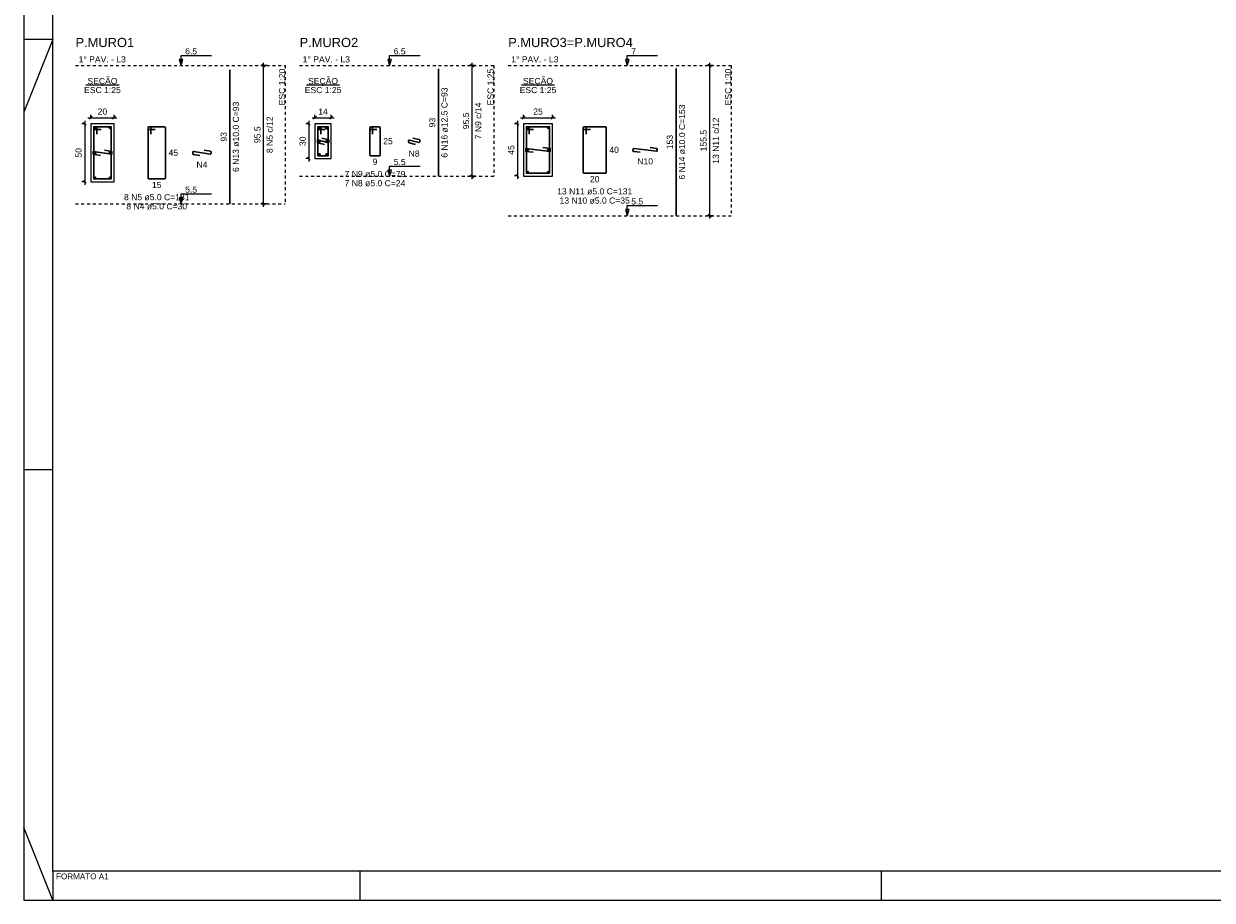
# Model space of a CAD drawing. Header units: millimetres. Extents: x 10 to 1250, y -62 to 528.
# Tile 229 of 256: x 233 to 274, y 198 to 228. Entities that reach past the tile are written whole.
import ezdxf

# ---------------------------------------------------------------- set-up
doc = ezdxf.new("R2010")
doc.units = ezdxf.units.MM
doc.header["$LTSCALE"] = 0.05
doc.linetypes.add('DOT', pattern=[6.35, 0, -6.35])
for name, color, linetype, lineweight in [('Descrição da armadura', 7, 'Continuous', 5), ('DT-Barras na forma', 2, 'Continuous', 30), ('DT-Barras no corte', 5, 'Continuous', 5), ('DT-Barras rebatidas', 2, 'Continuous', 30), ('DT-Cotas', 9, 'Continuous', 5), ('DT-Forma', 5, 'Continuous', 5), ('DT-Pontilhado', 9, 'DOT', 5), ('DT-Textos', 7, 'Continuous', 5), ('DT-Título', 3, 'Continuous', 20), ('Textos armaduras', 7, 'Continuous', 5)]:
    doc.layers.add(name, color=color, linetype=linetype, lineweight=lineweight)
doc.layers.add('FOLHA_PADRÃO', color=7, linetype='Continuous')
doc.styles.add('Arial', font='arial.ttf')
doc.styles.get("Standard").update_dxf_attribs({"font": 'arial.ttf'})
doc.dimstyles.new('UM_20.000000', dxfattribs={"dimtxt": 0.18, "dimasz": 0.1, "dimexe": 0.1, "dimexo": 0.2, "dimgap": 0, "dimtad": 1, "dimtih": 1, "dimtoh": 1, "dimdec": 1, "dimlfac": 20, "dimzin": 0, "dimdsep": 46, "dimtxsty": 'Standard', "dimcen": 0.09, "dimdle": 0.1, "dimadec": 1, "dimazin": 2, "dimtfac": 1, "dimtdec": 4, "dimtofl": 0, "dimtmove": 0, "dimatfit": 3, "dimfxl": 1, "dimtolj": 1, "dimarcsym": 0})
doc.dimstyles.new('UM_25.000000', dxfattribs={"dimtxt": 0.18, "dimasz": 0.1, "dimexe": 0.1, "dimexo": 0.2, "dimgap": 0, "dimtad": 1, "dimtih": 1, "dimtoh": 1, "dimdec": 1, "dimlfac": 25, "dimzin": 0, "dimdsep": 46, "dimtxsty": 'Standard', "dimcen": 0.09, "dimdle": 0.1, "dimadec": 1, "dimazin": 2, "dimtfac": 1, "dimtdec": 4, "dimtofl": 0, "dimtmove": 0, "dimatfit": 3, "dimfxl": 1, "dimtolj": 1, "dimarcsym": 0})
doc.dimstyles.new('UM_30.000000', dxfattribs={"dimtxt": 0.18, "dimasz": 0.1, "dimexe": 0.1, "dimexo": 0.2, "dimgap": 0, "dimtad": 1, "dimtih": 1, "dimtoh": 1, "dimdec": 1, "dimlfac": 30, "dimzin": 0, "dimdsep": 46, "dimtxsty": 'Standard', "dimcen": 0.09, "dimdle": 0.1, "dimadec": 1, "dimazin": 2, "dimtfac": 1, "dimtdec": 4, "dimtofl": 0, "dimtmove": 0, "dimatfit": 3, "dimfxl": 1, "dimtolj": 1, "dimarcsym": 0})

# ---------------------------------------------------------------- blocks, each defined once
blk = doc.blocks.new('_Oblique')
at = {"color": 0, "linetype": 'ByBlock', "lineweight": -2}
blk.add_line((-0.5, -0.5), (0.5, 0.5), dxfattribs=at)
blk = doc.blocks.new('*D2402')
at = {"layer": 'Defpoints', "color": 0, "transparency": 16777216}
for p in [(235.436, 224.636), (235.225, 222.636), (235.436, 222.636)]:
    blk.add_point(p, dxfattribs=at)
at = {"layer": 'DT-Cotas', "color": 0, "lineweight": -2, "transparency": 16777216}
for p, q in [((235.236, 224.636), (235.125, 224.636)), ((235.225, 224.736), (235.225, 222.536)), ((235.236, 222.636), (235.125, 222.636))]:
    blk.add_line(p, q, dxfattribs=at)
at = {"layer": 'DT-Cotas', "color": 0, "lineweight": -2, "transparency": 16777216, "xscale": 0.1, "yscale": 0.1, "zscale": 0.1}
for p, rotation in [((235.225, 224.636), 90), ((235.225, 222.636), 270)]:
    blk.add_blockref('_Oblique', p, dxfattribs=dict(at, rotation=rotation))
at = {"layer": 'DT-Cotas', "transparency": 16777216, "insert": (235.013, 223.636), "char_height": 0.2118, "attachment_point": 5, "rotation": 90, "style": 'Arial'}
blk.add_mtext('\\A1;50', dxfattribs=at)
blk = doc.blocks.new('*D2403')
at = {"layer": 'Defpoints', "color": 0, "transparency": 16777216}
for p in [(236.236, 224.847), (235.436, 224.636), (236.236, 224.636)]:
    blk.add_point(p, dxfattribs=at)
at = {"layer": 'DT-Cotas', "color": 0, "lineweight": -2, "transparency": 16777216}
for p, q in [((235.336, 224.847), (236.336, 224.847)), ((235.436, 224.836), (235.436, 224.947)), ((236.236, 224.836), (236.236, 224.947))]:
    blk.add_line(p, q, dxfattribs=at)
at = {"layer": 'DT-Cotas', "color": 0, "lineweight": -2, "transparency": 16777216, "xscale": 0.1, "yscale": 0.1, "zscale": 0.1, "rotation": 180}
blk.add_blockref('_Oblique', (235.436, 224.847), dxfattribs=at)
at = {"layer": 'DT-Cotas', "color": 0, "lineweight": -2, "transparency": 16777216, "xscale": 0.1, "yscale": 0.1, "zscale": 0.1}
blk.add_blockref('_Oblique', (236.236, 224.847), dxfattribs=at)
at = {"layer": 'DT-Cotas', "transparency": 16777216, "insert": (235.836, 225.059), "char_height": 0.2118, "attachment_point": 5, "rotation": 0.0057, "style": 'Arial'}
blk.add_mtext('\\A1;20', dxfattribs=at)
blk = doc.blocks.new('*D2404')
at = {"layer": 'Defpoints', "color": 0, "transparency": 16777216}
for p in [(241.401, 226.648), (241.719, 226.648), (241.719, 221.873)]:
    blk.add_point(p, dxfattribs=at)
at = {"layer": 'DT-Cotas', "color": 0, "lineweight": -2, "transparency": 16777216}
for p, q in [((241.519, 226.648), (241.301, 226.648)), ((241.401, 221.773), (241.401, 226.748)), ((241.519, 221.873), (241.301, 221.873))]:
    blk.add_line(p, q, dxfattribs=at)
at = {"layer": 'DT-Cotas', "color": 0, "lineweight": -2, "transparency": 16777216, "xscale": 0.1, "yscale": 0.1, "zscale": 0.1}
for p, rotation in [((241.401, 226.648), 90), ((241.401, 221.873), 270)]:
    blk.add_blockref('_Oblique', p, dxfattribs=dict(at, rotation=rotation))
blk = doc.blocks.new('*D2405')
at = {"layer": 'Defpoints', "color": 0, "transparency": 16777216}
for p in [(241.401, 226.648), (241.719, 226.648), (241.719, 221.873)]:
    blk.add_point(p, dxfattribs=at)
at = {"layer": 'DT-Cotas', "color": 0, "lineweight": -2, "transparency": 16777216}
for p, q in [((241.519, 226.648), (241.301, 226.648)), ((241.401, 221.773), (241.401, 226.748)), ((241.519, 221.873), (241.301, 221.873))]:
    blk.add_line(p, q, dxfattribs=at)
at = {"layer": 'DT-Cotas', "color": 0, "lineweight": -2, "transparency": 16777216, "xscale": 0.1, "yscale": 0.1, "zscale": 0.1}
for p, rotation in [((241.401, 226.648), 90), ((241.401, 221.873), 270)]:
    blk.add_blockref('_Oblique', p, dxfattribs=dict(at, rotation=rotation))
blk = doc.blocks.new('*D2406')
at = {"layer": 'Defpoints', "color": 0, "transparency": 16777216}
for p in [(243.172, 224.636), (242.96, 223.436), (243.172, 223.436)]:
    blk.add_point(p, dxfattribs=at)
at = {"layer": 'DT-Cotas', "color": 0, "lineweight": -2, "transparency": 16777216}
for p, q in [((242.972, 224.636), (242.86, 224.636)), ((242.96, 224.736), (242.96, 223.336)), ((242.972, 223.436), (242.86, 223.436))]:
    blk.add_line(p, q, dxfattribs=at)
at = {"layer": 'DT-Cotas', "color": 0, "lineweight": -2, "transparency": 16777216, "xscale": 0.1, "yscale": 0.1, "zscale": 0.1}
for p, rotation in [((242.96, 224.636), 90), ((242.96, 223.436), 270)]:
    blk.add_blockref('_Oblique', p, dxfattribs=dict(at, rotation=rotation))
at = {"layer": 'DT-Cotas', "transparency": 16777216, "insert": (242.748, 224.036), "char_height": 0.2118, "attachment_point": 5, "rotation": 90, "style": 'Arial'}
blk.add_mtext('\\A1;30', dxfattribs=at)
blk = doc.blocks.new('*D2407')
at = {"layer": 'Defpoints', "color": 0, "transparency": 16777216}
for p in [(243.732, 224.847), (243.172, 224.636), (243.732, 224.636)]:
    blk.add_point(p, dxfattribs=at)
at = {"layer": 'DT-Cotas', "color": 0, "lineweight": -2, "transparency": 16777216}
for p, q in [((243.072, 224.847), (243.832, 224.847)), ((243.172, 224.836), (243.172, 224.947)), ((243.732, 224.836), (243.732, 224.947))]:
    blk.add_line(p, q, dxfattribs=at)
at = {"layer": 'DT-Cotas', "color": 0, "lineweight": -2, "transparency": 16777216, "xscale": 0.1, "yscale": 0.1, "zscale": 0.1, "rotation": 180}
blk.add_blockref('_Oblique', (243.172, 224.847), dxfattribs=at)
at = {"layer": 'DT-Cotas', "color": 0, "lineweight": -2, "transparency": 16777216, "xscale": 0.1, "yscale": 0.1, "zscale": 0.1}
blk.add_blockref('_Oblique', (243.732, 224.847), dxfattribs=at)
at = {"layer": 'DT-Cotas', "transparency": 16777216, "insert": (243.452, 225.059), "char_height": 0.2118, "attachment_point": 5, "rotation": 0.0057, "style": 'Arial'}
blk.add_mtext('\\A1;14', dxfattribs=at)
blk = doc.blocks.new('*D2408')
at = {"layer": 'Defpoints', "color": 0, "transparency": 16777216}
for p in [(248.601, 226.648), (248.919, 226.648), (248.919, 222.828)]:
    blk.add_point(p, dxfattribs=at)
at = {"layer": 'DT-Cotas', "color": 0, "lineweight": -2, "transparency": 16777216}
for p, q in [((248.719, 226.648), (248.501, 226.648)), ((248.601, 222.728), (248.601, 226.748)), ((248.719, 222.828), (248.501, 222.828))]:
    blk.add_line(p, q, dxfattribs=at)
at = {"layer": 'DT-Cotas', "color": 0, "lineweight": -2, "transparency": 16777216, "xscale": 0.1, "yscale": 0.1, "zscale": 0.1}
for p, rotation in [((248.601, 226.648), 90), ((248.601, 222.828), 270)]:
    blk.add_blockref('_Oblique', p, dxfattribs=dict(at, rotation=rotation))
blk = doc.blocks.new('*D2409')
at = {"layer": 'Defpoints', "color": 0, "transparency": 16777216}
for p in [(248.601, 226.648), (248.919, 226.648), (248.919, 222.828)]:
    blk.add_point(p, dxfattribs=at)
at = {"layer": 'DT-Cotas', "color": 0, "lineweight": -2, "transparency": 16777216}
for p, q in [((248.719, 226.648), (248.501, 226.648)), ((248.601, 222.728), (248.601, 226.748)), ((248.719, 222.828), (248.501, 222.828))]:
    blk.add_line(p, q, dxfattribs=at)
at = {"layer": 'DT-Cotas', "color": 0, "lineweight": -2, "transparency": 16777216, "xscale": 0.1, "yscale": 0.1, "zscale": 0.1}
for p, rotation in [((248.601, 226.648), 90), ((248.601, 222.828), 270)]:
    blk.add_blockref('_Oblique', p, dxfattribs=dict(at, rotation=rotation))
blk = doc.blocks.new('*D2410')
at = {"layer": 'Defpoints', "color": 0, "transparency": 16777216}
for p in [(250.372, 224.636), (250.16, 222.836), (250.372, 222.836)]:
    blk.add_point(p, dxfattribs=at)
at = {"layer": 'DT-Cotas', "color": 0, "lineweight": -2, "transparency": 16777216}
for p, q in [((250.172, 224.636), (250.06, 224.636)), ((250.16, 224.736), (250.16, 222.736)), ((250.172, 222.836), (250.06, 222.836))]:
    blk.add_line(p, q, dxfattribs=at)
at = {"layer": 'DT-Cotas', "color": 0, "lineweight": -2, "transparency": 16777216, "xscale": 0.1, "yscale": 0.1, "zscale": 0.1}
for p, rotation in [((250.16, 224.636), 90), ((250.16, 222.836), 270)]:
    blk.add_blockref('_Oblique', p, dxfattribs=dict(at, rotation=rotation))
at = {"layer": 'DT-Cotas', "transparency": 16777216, "insert": (249.948, 223.736), "char_height": 0.2118, "attachment_point": 5, "rotation": 90, "style": 'Arial'}
blk.add_mtext('\\A1;45', dxfattribs=at)
blk = doc.blocks.new('*D2411')
at = {"layer": 'Defpoints', "color": 0, "transparency": 16777216}
for p in [(251.372, 224.847), (250.372, 224.636), (251.372, 224.636)]:
    blk.add_point(p, dxfattribs=at)
at = {"layer": 'DT-Cotas', "color": 0, "lineweight": -2, "transparency": 16777216}
for p, q in [((250.272, 224.847), (251.472, 224.847)), ((250.372, 224.836), (250.372, 224.947)), ((251.372, 224.836), (251.372, 224.947))]:
    blk.add_line(p, q, dxfattribs=at)
at = {"layer": 'DT-Cotas', "color": 0, "lineweight": -2, "transparency": 16777216, "xscale": 0.1, "yscale": 0.1, "zscale": 0.1, "rotation": 180}
blk.add_blockref('_Oblique', (250.372, 224.847), dxfattribs=at)
at = {"layer": 'DT-Cotas', "color": 0, "lineweight": -2, "transparency": 16777216, "xscale": 0.1, "yscale": 0.1, "zscale": 0.1}
blk.add_blockref('_Oblique', (251.372, 224.847), dxfattribs=at)
at = {"layer": 'DT-Cotas', "transparency": 16777216, "insert": (250.872, 225.059), "char_height": 0.2118, "attachment_point": 5, "rotation": 0.0057, "style": 'Arial'}
blk.add_mtext('\\A1;25', dxfattribs=at)
blk = doc.blocks.new('*D2412')
at = {"layer": 'Defpoints', "color": 0, "transparency": 16777216}
for p in [(256.801, 226.648), (257.119, 226.648), (257.119, 221.464)]:
    blk.add_point(p, dxfattribs=at)
at = {"layer": 'DT-Cotas', "color": 0, "lineweight": -2, "transparency": 16777216}
for p, q in [((256.919, 226.648), (256.701, 226.648)), ((256.801, 221.364), (256.801, 226.748)), ((256.919, 221.464), (256.701, 221.464))]:
    blk.add_line(p, q, dxfattribs=at)
at = {"layer": 'DT-Cotas', "color": 0, "lineweight": -2, "transparency": 16777216, "xscale": 0.1, "yscale": 0.1, "zscale": 0.1}
for p, rotation in [((256.801, 226.648), 90), ((256.801, 221.464), 270)]:
    blk.add_blockref('_Oblique', p, dxfattribs=dict(at, rotation=rotation))
blk = doc.blocks.new('*D2413')
at = {"layer": 'Defpoints', "color": 0, "transparency": 16777216}
for p in [(256.801, 226.648), (257.119, 226.648), (257.119, 221.464)]:
    blk.add_point(p, dxfattribs=at)
at = {"layer": 'DT-Cotas', "color": 0, "lineweight": -2, "transparency": 16777216}
for p, q in [((256.919, 226.648), (256.701, 226.648)), ((256.801, 221.364), (256.801, 226.748)), ((256.919, 221.464), (256.701, 221.464))]:
    blk.add_line(p, q, dxfattribs=at)
at = {"layer": 'DT-Cotas', "color": 0, "lineweight": -2, "transparency": 16777216, "xscale": 0.1, "yscale": 0.1, "zscale": 0.1}
for p, rotation in [((256.801, 226.648), 90), ((256.801, 221.464), 270)]:
    blk.add_blockref('_Oblique', p, dxfattribs=dict(at, rotation=rotation))
blk = doc.blocks.new('A1')
at = {"layer": 'FOLHA_PADRÃO', "color": 1}
for p, q in [((-83.1, 29.708), (-84.1, 27.2)), ((-83.1, 29.708), (-84.1, 29.708)), ((-83.1, 14.858), (-84.1, 14.85)), ((-83.1, 0), (-84.1, 2.5))]:
    blk.add_line(p, q, dxfattribs=at)
at = {"layer": 'FOLHA_PADRÃO', "color": 1, "linetype": 'Continuous'}
for points in [[(-84.1, 0), (0, 0), (0, 59.4), (-84.1, 59.4), (-84.1, 0)], [(-83.1, 29.708), (-84.1, 29.708)], [(-83.1, 1.008), (-83.1, 0)], [(-72.5, 1), (-72.5, -0.008)], [(-54.5, 1.008), (-54.5, 0)]]:
    blk.add_lwpolyline(points, dxfattribs=at)
at = {"layer": 'FOLHA_PADRÃO', "color": 6, "linetype": 'Continuous'}
blk.add_lwpolyline([(-83.1, 58.4), (-1, 58.4), (-1, 1), (-83.1, 1), (-83.1, 58.4)], dxfattribs=at)
at = {"layer": 'FOLHA_PADRÃO', "color": 7, "style": 'Arial'}
blk.add_text('FORMATO A1', height=0.2, dxfattribs=at).set_placement((-82.986, 0.716))

msp = doc.modelspace()

# ---------------------------------------------------------------- linework, layer by layer
at = {"layer": 'DT-Barras na forma'}
for points in [[(235.6365, 224.2857), (235.6365, 224.5357), (235.5365, 224.5357), (235.5365, 222.7357), (236.1365, 222.7357), (236.1365, 224.5357), (235.5365, 224.5357), (235.5365, 224.4357), (235.7865, 224.4357)], [(243.3716, 224.2857), (243.3716, 224.5357), (243.2716, 224.5357), (243.2716, 223.5357), (243.6316, 223.5357), (243.6316, 224.5357), (243.2716, 224.5357), (243.2716, 224.4357), (243.5216, 224.4357)], [(250.5718, 224.2857), (250.5718, 224.5357), (250.4718, 224.5357), (250.4718, 222.9357), (251.2718, 222.9357), (251.2718, 224.5357), (250.4718, 224.5357), (250.4718, 224.4357), (250.7218, 224.4357)], [(243.4045, 224.1478), (243.6466, 224.0857), (243.6466, 223.9857), (243.2566, 224.0857), (243.2566, 223.9857), (243.4988, 223.9236)], [(235.9095, 223.7243), (236.1565, 223.6857), (236.1565, 223.5857), (235.5165, 223.6857), (235.5165, 223.5857), (235.7635, 223.5471)], [(251.0435, 223.8152), (251.2918, 223.7857), (251.2918, 223.6857), (250.4518, 223.7857), (250.4518, 223.6857), (250.7, 223.6561)]]:
    msp.add_lwpolyline(points, dxfattribs=at)
at = {"layer": 'DT-Barras no corte'}
for p, q in [((235.5465, 224.4657), (235.6065, 224.5257)), ((235.5465, 224.5257), (235.6065, 224.4657)), ((236.0665, 224.4657), (236.1265, 224.5257)), ((236.0665, 224.5257), (236.1265, 224.4657)), ((243.2791, 224.4532), (243.3541, 224.5282)), ((243.2791, 224.5282), (243.3541, 224.4532)), ((243.5491, 224.4532), (243.6241, 224.5282)), ((243.5491, 224.5282), (243.6241, 224.4532)), ((250.4818, 224.4657), (250.5418, 224.5257)), ((250.4818, 224.5257), (250.5418, 224.4657)), ((251.2018, 224.4657), (251.2618, 224.5257)), ((251.2018, 224.5257), (251.2618, 224.4657)), ((243.2791, 223.9982), (243.3541, 224.0732)), ((243.2791, 224.0732), (243.3541, 223.9982)), ((243.5491, 223.9982), (243.6241, 224.0732)), ((243.5491, 224.0732), (243.6241, 223.9982)), ((235.5465, 223.6057), (235.6065, 223.6657)), ((235.5465, 223.6657), (235.6065, 223.6057)), ((236.0665, 223.6057), (236.1265, 223.6657)), ((236.0665, 223.6657), (236.1265, 223.6057)), ((243.2791, 223.5432), (243.3541, 223.6182)), ((243.2791, 223.6182), (243.3541, 223.5432)), ((243.5491, 223.5432), (243.6241, 223.6182)), ((243.5491, 223.6182), (243.6241, 223.5432)), ((250.4818, 223.7057), (250.5418, 223.7657)), ((250.4818, 223.7657), (250.5418, 223.7057)), ((251.2018, 223.7057), (251.2618, 223.7657)), ((251.2018, 223.7657), (251.2618, 223.7057)), ((235.5465, 222.7457), (235.6065, 222.8057)), ((235.5465, 222.8057), (235.6065, 222.7457)), ((236.0665, 222.7457), (236.1265, 222.8057)), ((236.0665, 222.8057), (236.1265, 222.7457)), ((250.4818, 222.9457), (250.5418, 223.0057)), ((250.4818, 223.0057), (250.5418, 222.9457)), ((251.2018, 222.9457), (251.2618, 223.0057)), ((251.2018, 223.0057), (251.2618, 222.9457))]:
    msp.add_line(p, q, dxfattribs=at)
for centre, radius in [((235.5765, 224.4957), 0.03), ((236.0965, 224.4957), 0.03), ((243.3166, 224.4907), 0.0375), ((243.5866, 224.4907), 0.0375), ((250.5118, 224.4957), 0.03), ((251.2318, 224.4957), 0.03), ((243.3166, 224.0357), 0.0375), ((243.5866, 224.0357), 0.0375), ((235.5765, 223.6357), 0.03), ((236.0965, 223.6357), 0.03), ((243.3166, 223.5807), 0.0375), ((243.5866, 223.5807), 0.0375), ((250.5118, 223.7357), 0.03), ((251.2318, 223.7357), 0.03), ((235.5765, 222.7757), 0.03), ((236.0965, 222.7757), 0.03), ((250.5118, 222.9757), 0.03), ((251.2318, 222.9757), 0.03)]:
    msp.add_circle(centre, radius, dxfattribs=at)
at = {"layer": 'DT-Barras rebatidas'}
for p, q in [((240.2359, 221.8728), (240.2359, 226.5028)), ((247.4361, 222.8278), (247.4361, 226.5318)), ((255.6362, 221.4645), (255.6362, 226.5511)), ((237.4109, 224.5057), (237.4109, 222.7657)), ((237.4109, 224.5057), (237.4109, 224.4657)), ((237.4809, 224.5357), (237.4409, 224.5357)), ((237.9809, 224.5357), (237.4409, 224.5357)), ((237.4409, 224.4357), (237.6609, 224.4357)), ((237.5109, 224.2857), (237.5109, 224.5057)), ((238.0109, 222.7657), (238.0109, 224.5057)), ((245.0636, 224.5057), (245.0636, 223.5657)), ((245.0636, 224.5057), (245.0636, 224.4657)), ((245.1336, 224.5357), (245.0936, 224.5357)), ((245.3936, 224.5357), (245.0936, 224.5357)), ((245.0936, 224.4357), (245.3136, 224.4357)), ((245.1636, 224.2857), (245.1636, 224.5057)), ((245.4236, 223.5657), (245.4236, 224.5057)), ((252.4287, 224.5057), (252.4287, 222.9657)), ((252.4287, 224.5057), (252.4287, 224.4657)), ((252.4987, 224.5357), (252.4587, 224.5357)), ((253.1987, 224.5357), (252.4587, 224.5357)), ((252.4587, 224.4357), (252.6787, 224.4357)), ((252.5287, 224.2857), (252.5287, 224.5057)), ((253.2287, 222.9657), (253.2287, 224.5057)), ((246.4007, 224.047), (246.4007, 224.009)), ((246.7532, 223.9953), (246.4381, 224.0761)), ((246.5485, 224.1478), (246.7681, 224.0915)), ((246.7907, 224.0624), (246.7907, 224.0243)), ((238.9505, 223.6506), (238.9505, 223.6114)), ((239.5559, 223.5911), (238.9852, 223.6803)), ((239.3435, 223.7243), (239.5652, 223.6896)), ((239.5905, 223.66), (239.5905, 223.6207)), ((246.4232, 223.9799), (246.6428, 223.9236)), ((254.1508, 223.7519), (254.1508, 223.7123)), ((254.1772, 223.6825), (254.399, 223.6561)), ((254.9572, 223.6897), (254.1843, 223.7817)), ((254.7425, 223.8152), (254.9643, 223.7888)), ((254.9908, 223.759), (254.9908, 223.7195)), ((238.9759, 223.5817), (239.1975, 223.5471)), ((245.0936, 223.5357), (245.3936, 223.5357)), ((252.4587, 222.9357), (253.1987, 222.9357)), ((237.4409, 222.7357), (237.9809, 222.7357))]:
    msp.add_line(p, q, dxfattribs=at)
for centre, start, end in [((237.4409, 224.5057), 90, 180), ((237.4409, 224.5057), 90, 180), ((237.4409, 224.4657), 180, 270), ((237.4809, 224.5057), 0, 90), ((237.9809, 224.5057), 0, 90), ((245.0936, 224.5057), 90, 180), ((245.0936, 224.5057), 90, 180), ((245.0936, 224.4657), 180, 270), ((245.1336, 224.5057), 0, 90), ((245.3936, 224.5057), 0, 90), ((252.4587, 224.5057), 90, 180), ((252.4587, 224.5057), 90, 180), ((252.4587, 224.4657), 180, 270), ((252.4987, 224.5057), 0, 90), ((253.1987, 224.5057), 0, 90), ((246.4307, 224.047), 75.61861, 180), ((246.4307, 224.009), 180, 255.61861), ((246.7607, 224.0243), 255.61861, 0), ((246.7607, 224.0624), 0, 75.61861), ((238.9805, 223.6506), 81.11934, 180), ((238.9805, 223.6114), 180, 261.11934), ((239.5605, 223.6207), 261.11934, 0), ((239.5605, 223.66), 0, 81.11934), ((254.1808, 223.7519), 83.21103, 180), ((254.1808, 223.7123), 180, 263.21103), ((254.9608, 223.7195), 263.21103, 0), ((254.9608, 223.759), 0, 83.21103), ((245.0936, 223.5657), 180, 270), ((245.3936, 223.5657), 270, 0), ((252.4587, 222.9657), 180, 270), ((253.1987, 222.9657), 270, 0), ((237.4409, 222.7657), 180, 270), ((237.9809, 222.7657), 270, 0)]:
    msp.add_arc(centre, 0.03, start, end, dxfattribs=at)
at = {"layer": 'DT-Forma'}
for points in [[(235.4365, 222.6357), (236.2365, 222.6357), (236.2365, 224.6357), (235.4365, 224.6357), (235.4365, 222.6357)], [(243.1716, 223.4357), (243.7316, 223.4357), (243.7316, 224.6357), (243.1716, 224.6357), (243.1716, 223.4357)], [(250.3718, 222.8357), (251.3718, 222.8357), (251.3718, 224.6357), (250.3718, 224.6357), (250.3718, 222.8357)]]:
    msp.add_lwpolyline(points, close=True, dxfattribs=at)
at = {"layer": 'DT-Pontilhado', "ltscale": 0.2}
for p, q in [((234.907, 226.6478), (242.1421, 226.6478)), ((242.1421, 226.6478), (242.1421, 221.8728)), ((242.6421, 226.6478), (249.3423, 226.6478)), ((249.3423, 226.6478), (249.3423, 222.8278)), ((249.8423, 226.6478), (257.5424, 226.6478)), ((257.5424, 226.6478), (257.5424, 221.4645)), ((242.6421, 222.8278), (249.3423, 222.8278)), ((234.907, 221.8728), (242.1421, 221.8728)), ((249.8423, 221.4645), (257.5424, 221.4645))]:
    msp.add_line(p, q, dxfattribs=at)
at = {"layer": 'DT-Textos'}
for p, q in [((235.2643, 225.9806), (236.4087, 225.9806)), ((242.8794, 225.9806), (244.0238, 225.9806)), ((250.2996, 225.9806), (251.444, 225.9806))]:
    msp.add_line(p, q, dxfattribs=at)
for points in [[(238.5505, 226.6478), (238.6141, 226.8596), (238.487, 226.8596), (238.5505, 226.6478), (238.5505, 226.9978), (239.6005, 226.9978)], [(245.7507, 226.6478), (245.8142, 226.8596), (245.6871, 226.8596), (245.7507, 226.6478), (245.7507, 226.9978), (246.8007, 226.9978)], [(253.9508, 226.6478), (254.0143, 226.8596), (253.8872, 226.8596), (253.9508, 226.6478), (253.9508, 226.9978), (255.0008, 226.9978)], [(245.7507, 222.8278), (245.8142, 223.0396), (245.6871, 223.0396), (245.7507, 222.8278), (245.7507, 223.1778), (246.8007, 223.1778)], [(238.5505, 221.8728), (238.6141, 222.0846), (238.487, 222.0846), (238.5505, 221.8728), (238.5505, 222.2228), (239.6005, 222.2228)], [(253.9508, 221.4645), (254.0143, 221.6763), (253.8872, 221.6763), (253.9508, 221.4645), (253.9508, 221.8145), (255.0008, 221.8145)]]:
    msp.add_lwpolyline(points, dxfattribs=at)

# ---------------------------------------------------------------- block references
msp.add_blockref('A1', (317.22, 197.8365))
msp.add_blockref('A1', (317.22, 197.8365))

# ---------------------------------------------------------------- texts
at = {"layer": 'Descrição da armadura', "linetype": 'Continuous', "char_height": 0.2118, "attachment_point": 8, "rotation": 90, "line_spacing_factor": 0.798, "style": 'Arial'}
for s, insert, width in [('6 N16 ø12.5 C=93', (247.7538, 224.6798), 4.8647), ('6 N13 ø10.0 C=93', (240.5536, 224.1878), 4.8647), ('7 N9 c/14', (248.9187, 224.7378), 2.539389), ('8 N5 c/12', (241.7185, 224.2603), 2.539389), ('6 N14 ø10.0 C=153', (255.9539, 224.0078), 5.194653), ('13 N11 c/12', (257.1188, 224.0561), 3.199294)]:
    msp.add_mtext(s, dxfattribs=dict(at, insert=insert, width=width))
at = {"layer": 'Descrição da armadura', "linetype": 'Continuous', "char_height": 0.2118, "attachment_point": 8, "line_spacing_factor": 0.798, "style": 'Arial'}
for s, insert, width in [('N8', (246.5957, 223.5), 0.758398), ('N4', (239.2705, 223.1235), 0.758398), ('N10', (254.5708, 223.2325), 1.088351), ('7 N9 ø5.0 C=79', (245.2436, 222.7944), 4.204795), ('7 N8 ø5.0 C=24', (245.2436, 222.4767), 4.246322), ('13 N11 ø5.0 C=131', (252.8287, 222.1944), 5.194653), ('8 N5 ø5.0 C=131', (237.7109, 221.9944), 4.534748), ('8 N4 ø5.0 C=30', (237.7109, 221.6767), 4.246322), ('13 N10 ø5.0 C=35', (252.8287, 221.8767), 4.912745)]:
    msp.add_mtext(s, dxfattribs=dict(at, insert=insert, width=width))
at = {"layer": 'DT-Cotas', "linetype": 'Continuous', "char_height": 0.2118, "attachment_point": 8, "rotation": 90, "line_spacing_factor": 0.798, "style": 'Arial'}
for s, insert, width in [('95.5', (248.4951, 224.7378), 1.154689), ('95.5', (241.2949, 224.2603), 1.154689), ('155.5', (256.6952, 224.0561), 1.484642)]:
    msp.add_mtext(s, dxfattribs=dict(at, insert=insert, width=width))
at = {"layer": 'DT-Textos', "char_height": 0.2118, "attachment_point": 7, "line_spacing_factor": 0.798, "style": 'Arial'}
for s, insert, width in [('6.5', (238.6905, 227.0328), 0.832882), ('6.5', (245.8907, 227.0328), 0.832882), ('7', (254.0908, 227.0328), 0.333211), ('5.5', (245.8907, 223.2128), 0.832882), ('5.5', (238.6905, 222.2578), 0.832882), ('5.5', (254.0908, 221.8495), 0.832882)]:
    msp.add_mtext(s, dxfattribs=dict(at, insert=insert, width=width))
at = {"layer": 'DT-Textos', "linetype": 'Continuous', "char_height": 0.2118, "line_spacing_factor": 0.798, "style": 'Arial'}
for s, insert, width, attachment_point in [('1%%d PAV. - L3', (235.0129, 226.7537), 3.282672, 7), ('1%%d PAV. - L3', (242.748, 226.7537), 3.282672, 7), ('1%%d PAV. - L3', (249.9482, 226.7537), 3.282672, 7), ('SEÇÃO', (235.8363, 225.9429), 2.097563, 8), ('SEÇÃO', (243.4513, 225.9429), 2.097563, 8), ('SEÇÃO', (250.8713, 225.9429), 2.097563, 8), ('ESC 1:25', (235.8365, 225.6947), 2.564468, 8), ('ESC 1:25', (243.4516, 225.6947), 2.564468, 8), ('ESC 1:25', (250.8718, 225.6947), 2.564468, 8)]:
    msp.add_mtext(s, dxfattribs=dict(at, insert=insert, width=width, attachment_point=attachment_point))
at = {"layer": 'DT-Textos', "linetype": 'Continuous', "char_height": 0.2118, "width": 2.564468, "attachment_point": 9, "rotation": 90, "line_spacing_factor": 0.798, "style": 'Arial'}
for s, insert in [('ESC 1:20', (242.1421, 226.5419)), ('ESC 1:25', (249.3423, 226.5419)), ('ESC 1:30', (257.5424, 226.5419))]:
    msp.add_mtext(s, dxfattribs=dict(at, insert=insert))
at = {"layer": 'DT-Título', "linetype": 'Continuous', "char_height": 0.3177, "attachment_point": 7, "line_spacing_factor": 0.798, "style": 'Arial'}
for s, insert, width in [('P.MURO1', (234.907, 227.2832), 3.639677), ('P.MURO2', (242.6421, 227.2832), 3.639677), ('P.MURO3=P.MURO4', (249.8423, 227.2832), 7.745869)]:
    msp.add_mtext(s, dxfattribs=dict(at, insert=insert, width=width))
at = {"layer": 'Textos armaduras', "linetype": 'Continuous', "char_height": 0.2118, "attachment_point": 7, "rotation": 90, "line_spacing_factor": 0.798, "style": 'Arial'}
for s, insert, width in [('93', (247.3302, 224.5148), 0.659905), ('93', (240.13, 224.0228), 0.659905), ('153', (255.5303, 223.7603), 0.989858)]:
    msp.add_mtext(s, dxfattribs=dict(at, insert=insert, width=width))
at = {"layer": 'Textos armaduras', "linetype": 'Continuous', "char_height": 0.2118, "attachment_point": 7, "line_spacing_factor": 0.798, "style": 'Arial'}
for s, insert, width in [('25', (245.5295, 223.9298), 0.659905), ('45', (238.1168, 223.5298), 0.659905), ('40', (253.3346, 223.6298), 0.659905), ('9', (245.1611, 223.218), 0.329953), ('20', (252.6637, 222.618), 0.659905), ('15', (237.546, 222.418), 0.659905)]:
    msp.add_mtext(s, dxfattribs=dict(at, insert=insert, width=width))

# ---------------------------------------------------------------- dimensions: what is measured, and where the dimension line sits
at = {"layer": 'DT-Cotas'}
for base, p1, p2, dimstyle, override, picture, middle in [((241.4008, 226.6478), (241.7185, 221.8728), (241.7185, 226.6478), 'UM_20.000000', {"dimtxt": 0.2118, "dimasz": 0.1, "dimexe": 0.1, "dimexo": 0.2, "dimtad": 1, "dimtih": 0, "dimtoh": 0, "dimdec": 1, "dimlfac": 20, "dimzin": 8, "dimtxsty": 'Arial', "dimblk": 'Oblique', "dimblk1": 'Oblique', "dimblk2": 'Oblique', "dimsah": 1, "dimdle": 0.1, "dimse1": 0, "dimse2": 0, "dimclrt": 256, "dimadec": 1, "dimazin": 3, "dimtmove": 2, "dimldrblk": 'Oblique'}, '*D2404', (241.189, 224.2603)), ((241.4008, 226.6478), (241.7185, 221.8728), (241.7185, 226.6478), 'UM_20.000000', {"dimtxt": 0.2118, "dimasz": 0.1, "dimexe": 0.1, "dimexo": 0.2, "dimtad": 1, "dimtih": 0, "dimtoh": 0, "dimdec": 1, "dimlfac": 20, "dimzin": 8, "dimtxsty": 'Arial', "dimblk": 'Oblique', "dimblk1": 'Oblique', "dimblk2": 'Oblique', "dimsah": 1, "dimdle": 0.1, "dimse1": 0, "dimse2": 0, "dimclrt": 256, "dimadec": 1, "dimazin": 3, "dimtmove": 2, "dimldrblk": 'Oblique'}, '*D2405', (241.189, 224.2603)), ((248.601, 226.6478), (248.9187, 222.8278), (248.9187, 226.6478), 'UM_25.000000', {"dimtxt": 0.2118, "dimasz": 0.1, "dimexe": 0.1, "dimexo": 0.2, "dimtad": 1, "dimtih": 0, "dimtoh": 0, "dimdec": 1, "dimlfac": 25, "dimzin": 8, "dimtxsty": 'Arial', "dimblk": 'Oblique', "dimblk1": 'Oblique', "dimblk2": 'Oblique', "dimsah": 1, "dimdle": 0.1, "dimse1": 0, "dimse2": 0, "dimclrt": 256, "dimadec": 1, "dimazin": 3, "dimtmove": 2, "dimldrblk": 'Oblique'}, '*D2408', (248.3892, 224.7378)), ((248.601, 226.6478), (248.9187, 222.8278), (248.9187, 226.6478), 'UM_25.000000', {"dimtxt": 0.2118, "dimasz": 0.1, "dimexe": 0.1, "dimexo": 0.2, "dimtad": 1, "dimtih": 0, "dimtoh": 0, "dimdec": 1, "dimlfac": 25, "dimzin": 8, "dimtxsty": 'Arial', "dimblk": 'Oblique', "dimblk1": 'Oblique', "dimblk2": 'Oblique', "dimsah": 1, "dimdle": 0.1, "dimse1": 0, "dimse2": 0, "dimclrt": 256, "dimadec": 1, "dimazin": 3, "dimtmove": 2, "dimldrblk": 'Oblique'}, '*D2409', (248.3892, 224.7378)), ((256.8011, 226.6478), (257.1188, 221.4645), (257.1188, 226.6478), 'UM_30.000000', {"dimtxt": 0.2118, "dimasz": 0.1, "dimexe": 0.1, "dimexo": 0.2, "dimtad": 1, "dimtih": 0, "dimtoh": 0, "dimdec": 1, "dimlfac": 30, "dimzin": 8, "dimtxsty": 'Arial', "dimblk": 'Oblique', "dimblk1": 'Oblique', "dimblk2": 'Oblique', "dimsah": 1, "dimdle": 0.1, "dimse1": 0, "dimse2": 0, "dimclrt": 256, "dimadec": 1, "dimazin": 3, "dimtmove": 2, "dimldrblk": 'Oblique'}, '*D2412', (256.5893, 224.0561)), ((256.8011, 226.6478), (257.1188, 221.4645), (257.1188, 226.6478), 'UM_30.000000', {"dimtxt": 0.2118, "dimasz": 0.1, "dimexe": 0.1, "dimexo": 0.2, "dimtad": 1, "dimtih": 0, "dimtoh": 0, "dimdec": 1, "dimlfac": 30, "dimzin": 8, "dimtxsty": 'Arial', "dimblk": 'Oblique', "dimblk1": 'Oblique', "dimblk2": 'Oblique', "dimsah": 1, "dimdle": 0.1, "dimse1": 0, "dimse2": 0, "dimclrt": 256, "dimadec": 1, "dimazin": 3, "dimtmove": 2, "dimldrblk": 'Oblique'}, '*D2413', (256.5893, 224.0561))]:
    dim = msp.add_linear_dim(base=base, p1=p1, p2=p2, angle=90, text=' ', dimstyle=dimstyle, override=override, dxfattribs=at)
    dim.commit()
    dim.dimension.update_dxf_attribs({"geometry": picture, "text_midpoint": middle, "dimtype": 160, "text_rotation": 90})
for base, p1, p2, picture, middle in [((236.2365, 224.8475), (235.4365, 224.6357), (236.2365, 224.6357), '*D2403', (235.8365, 225.0593)), ((243.7316, 224.8475), (243.1716, 224.6357), (243.7316, 224.6357), '*D2407', (243.4516, 225.0593)), ((251.3718, 224.8475), (250.3718, 224.6357), (251.3718, 224.6357), '*D2411', (250.8718, 225.0593))]:
    dim = msp.add_linear_dim(base=base, p1=p1, p2=p2, dimstyle='UM_25.000000', override={"dimtxt": 0.2118, "dimasz": 0.1, "dimexe": 0.1, "dimexo": 0.2, "dimtad": 1, "dimtih": 0, "dimtoh": 0, "dimdec": 1, "dimlfac": 25, "dimzin": 8, "dimtxsty": 'Arial', "dimblk": 'Oblique', "dimblk1": 'Oblique', "dimblk2": 'Oblique', "dimsah": 1, "dimdle": 0.1, "dimse1": 0, "dimse2": 0, "dimclrt": 256, "dimadec": 1, "dimazin": 3, "dimtmove": 2, "dimldrblk": 'Oblique'}, dxfattribs=at)
    dim.commit()
    dim.dimension.update_dxf_attribs({"geometry": picture, "text_midpoint": middle, "dimtype": 160, "text_rotation": 0.00573})
for base, p1, p2, picture, middle in [((235.2247, 222.6357), (235.4365, 224.6357), (235.4365, 222.6357), '*D2402', (235.0129, 223.6357)), ((242.9598, 223.4357), (243.1716, 224.6357), (243.1716, 223.4357), '*D2406', (242.748, 224.0357)), ((250.16, 222.8357), (250.3718, 224.6357), (250.3718, 222.8357), '*D2410', (249.9482, 223.7357))]:
    dim = msp.add_linear_dim(base=base, p1=p1, p2=p2, angle=90, dimstyle='UM_25.000000', override={"dimtxt": 0.2118, "dimasz": 0.1, "dimexe": 0.1, "dimexo": 0.2, "dimtad": 1, "dimtih": 0, "dimtoh": 0, "dimdec": 1, "dimlfac": 25, "dimzin": 8, "dimtxsty": 'Arial', "dimblk": 'Oblique', "dimblk1": 'Oblique', "dimblk2": 'Oblique', "dimsah": 1, "dimdle": 0.1, "dimse1": 0, "dimse2": 0, "dimclrt": 256, "dimadec": 1, "dimazin": 3, "dimtmove": 2, "dimldrblk": 'Oblique'}, dxfattribs=at)
    dim.commit()
    dim.dimension.update_dxf_attribs({"geometry": picture, "text_midpoint": middle, "dimtype": 160, "text_rotation": 90})

doc.saveas('drawing.dxf')
